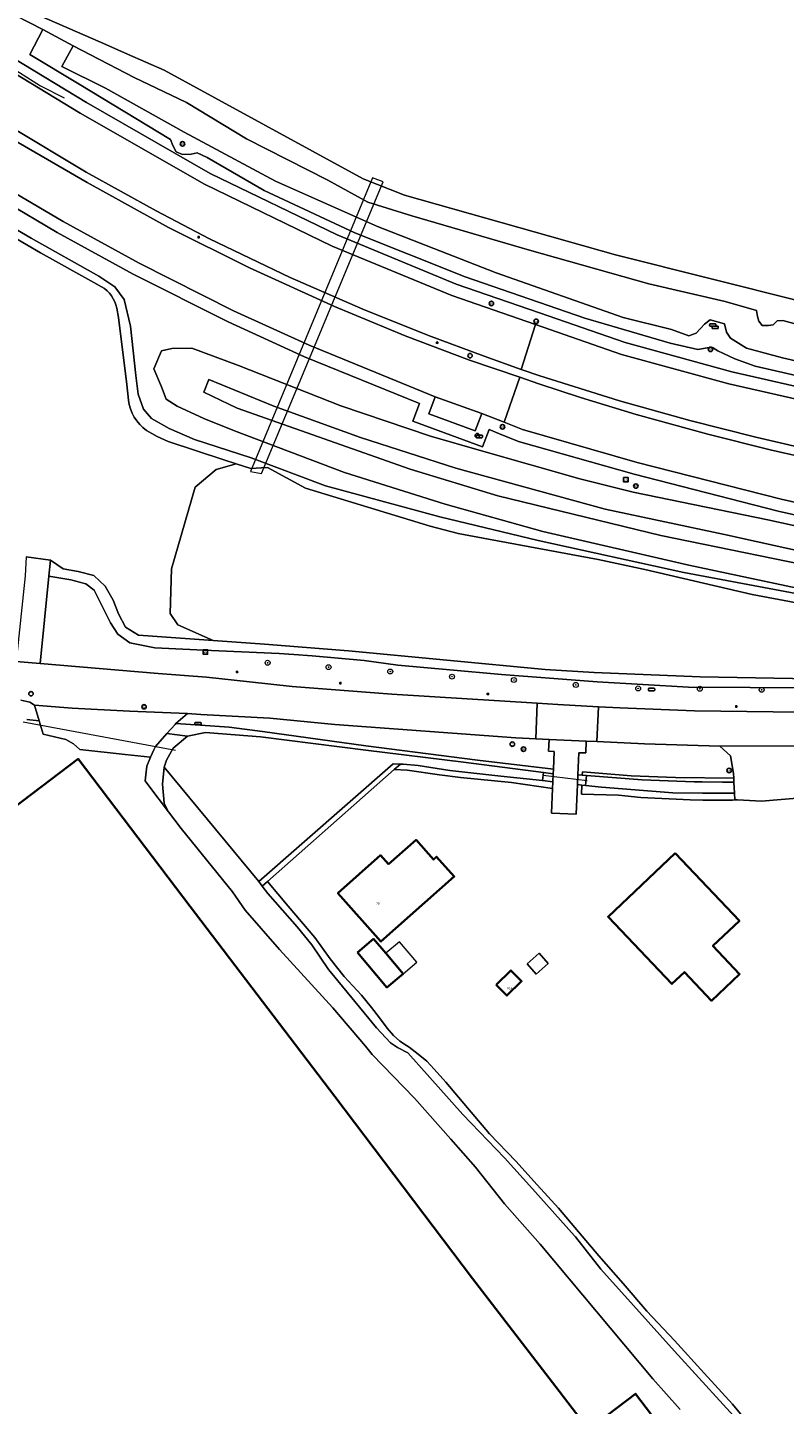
# Model space of a CAD drawing. Header units: metres. Extents: x 73718 to 76933, y 443658 to 446696.
# Tile 139 of 161: x 75950 to 76073, y 445235 to 445458. Entities that reach past the tile are written whole.
import ezdxf
from ezdxf.enums import TextEntityAlignment as Align

# ---------------------------------------------------------------- set-up
doc = ezdxf.new("R2010")
doc.units = ezdxf.units.M
for name, color, linetype, lineweight in [('B-WE-GK-BESCHOEIING-G', 130, 'GK-BESCHOEIING-SO', 18), ('B-WE-GR-BOOM-S', 90, 'Continuous', 25), ('B-WE-GW-TALUD_KRUIN-G', 90, 'Continuous', 18), ('B-WE-IE-MEUBILAIR-S', 7, 'Continuous', 25), ('B-WE-IE-MEUBILAIR_WEGMEUBILAIR-G', 7, 'Continuous', 18), ('B-WE-IE-MEUBILAIR_ZONNEPANEEL-S', 7, 'Continuous', 25), ('B-WE-KW-KUNSTWERK_DUIKER-G', 170, 'Continuous', 18), ('B-WE-KW-KUNSTWERK_DUIKER-GV', 170, 'Continuous', 18), ('B-WE-OG-BEBOUWING-GV', 7, 'Continuous', 35), ('B-WE-OG-BEBOUWING-T18', 10, 'Continuous', 18), ('B-WE-OG-BEBOUWING_LAGE TRAFO-GV', 7, 'Continuous', 18), ('B-WE-OG-BEBOUWING_LUIFEL-GV', 7, 'Continuous', 18), ('B-WE-OG-TERREIN_BEGROEID-GV', 7, 'Continuous', 18), ('B-WE-OG-TERREIN_ERF-GV', 7, 'Continuous', 18), ('B-WE-OG-TERREIN_OEVER-GV', 7, 'Continuous', 18), ('B-WE-OG-WATER_SLOOT-GV', 120, 'Continuous', 18), ('B-WE-OG-WEG-GV', 7, 'Continuous', 18), ('B-WE-VH-GESLOTENVERHARDING_ASFALT-GV', 10, 'Continuous', 18), ('B-WE-VH-GESLOTENVERHARDING_BETON-GV', 10, 'Continuous', 18), ('B-WE-VH-HALFVERHARDING_GRASBETONSTEEN-GV', 130, 'Continuous', 18), ('B-WE-VH-OPENVERHARDING_BETONELEMENT-GV', 30, 'Continuous', 18)]:
    doc.layers.add(name, color=color, linetype=linetype, lineweight=lineweight)
doc.styles.add('NLCS-ISO', font='NLCS-ISO.ttf')
doc.styles.add('NLCS-ISO-M200-T18', font='NLCS-ISO.ttf', dxfattribs={"height": 0.36})
doc.linetypes.add('GK-BESCHOEIING-SO', pattern='A,18,-3,[1,NLCS.SHX,S=0.6,R=0,X=0,Y=0],-3', length=24)

# ---------------------------------------------------------------- blocks, each defined once
blk = doc.blocks.new('SIE-MEUBILAIR_BORD_VERKEER-SO')
at = {"flags": 128}
blk.add_lwpolyline([(-1.8, 1.8), (1.8, 1.8), (1.8, -1.8), (-1.8, -1.8)], close=True, dxfattribs=at)
at = {"style": 'NLCS-ISO'}
blk.add_text('vb', height=1.8, dxfattribs=at).set_placement((0, 0), align=Align.MIDDLE_CENTER)
blk = doc.blocks.new('SIE-MEUBILAIR_BORD_WEGWIJZER-SO')
at = {"flags": 128}
blk.add_lwpolyline([(-1.8, 1.8), (1.8, 1.8), (1.8, -1.8), (-1.8, -1.8)], close=True, dxfattribs=at)
at = {"style": 'NLCS-ISO'}
blk.add_text('ww', height=1.8, dxfattribs=at).set_placement((0, 0), align=Align.MIDDLE_CENTER)
blk = doc.blocks.new('SIE-ZONNEPANEEL-SO')
blk.add_circle((0, 0), 1.8)
at = {"style": 'NLCS-ISO'}
blk.add_text('zp', height=1.8, dxfattribs=at).set_placement((0, 0), align=Align.MIDDLE_CENTER)
blk = doc.blocks.new('SIE-MEUBILAIR_KAST_TELECOM-SO')
at = {"flags": 128}
blk.add_lwpolyline([(-2, -1), (2, -1, 0.414214), (2.5, -0.5), (2.5, 0.5, 0.414214), (2, 1), (-2, 1, 0.414214), (-2.5, 0.5), (-2.5, -0.5, 0.414214)], format="xyb", close=True, dxfattribs=at)
at = {"style": 'NLCS-ISO'}
blk.add_text('TEL', height=1.8, dxfattribs=at).set_placement((0, 0), align=Align.MIDDLE_CENTER)
blk = doc.blocks.new('SIE-MEUBILAIR_KAST-SO')
at = {"flags": 128}
blk.add_lwpolyline([(-2, -1), (2, -1, 0.414214), (2.5, -0.5), (2.5, 0.5, 0.414214), (2, 1), (-2, 1, 0.414214), (-2.5, 0.5), (-2.5, -0.5, 0.414214)], format="xyb", close=True, dxfattribs=at)
blk = doc.blocks.new('SIE-MEUBILAIR_KAST_TEL-SO')
at = {"flags": 128}
blk.add_lwpolyline([(-2, -1), (2, -1, 0.414214), (2.5, -0.5), (2.5, 0.5, 0.414214), (2, 1), (-2, 1, 0.414214), (-2.5, 0.5), (-2.5, -0.5, 0.414214)], format="xyb", close=True, dxfattribs=at)
at = {"style": 'NLCS-ISO'}
blk.add_text('TL', height=1.8, dxfattribs=at).set_placement((0, 0), align=Align.MIDDLE_CENTER)
blk = doc.blocks.new('SIE-MEUBILAIR_PAAL_LICHTMAST-SO')
for points in [[(-0.6, 0), (-1, 0)], [(-0.7, 0.7), (-0.4, 0.4)], [(0, 1), (0, 0.6)], [(0.4, 0.4), (0.7, 0.7)], [(1, 0), (0.6, 0)], [(-0.7, -0.7), (-0.4, -0.4)], [(0, -0.6), (0, -1)], [(0.4, -0.4), (0.7, -0.7)]]:
    blk.add_lwpolyline(points)
blk.add_circle((0, 0), 0.5)
blk = doc.blocks.new('SIE-MEUBILAIR_PAAL_HECTOMETER-SO')
blk.add_circle((0, 0), 1.8)
at = {"style": 'NLCS-ISO'}
blk.add_text('hm', height=1.8, dxfattribs=at).set_placement((0, 0), align=Align.MIDDLE_CENTER)
blk = doc.blocks.new('SIE-MEUBILAIR_PAAL_VERKEERSBORD-SO')
blk.add_circle((0, 0), 1.8)
at = {"style": 'NLCS-ISO'}
blk.add_text('vb', height=1.8, dxfattribs=at).set_placement((0, 0), align=Align.MIDDLE_CENTER)
blk = doc.blocks.new('SIE-MEUBILAIR_PUT_RIOOLPUT-SO')
blk.add_circle((0, 0), 1.8)
at = {"style": 'NLCS-ISO'}
blk.add_text('RI', height=1.8, dxfattribs=at).set_placement((0, 0), align=Align.MIDDLE_CENTER)
blk = doc.blocks.new('SIE-MEUBILAIR_PUT_GASPUT-SO')
blk.add_circle((0, 0), 1.8)
at = {"style": 'NLCS-ISO'}
blk.add_text('G', height=1.8, dxfattribs=at).set_placement((0, 0), align=Align.MIDDLE_CENTER)
blk = doc.blocks.new('SIE-MEUBILAIR_PUT_BRANDKRAAN-SO')
blk.add_circle((0, 0), 1.8)
at = {"style": 'NLCS-ISO'}
blk.add_text('BK', height=1.8, dxfattribs=at).set_placement((0, 0), align=Align.MIDDLE_CENTER)
blk = doc.blocks.new('SIE-MEUBILAIR_PUT_WATERLEIDINGPUT-SO')
blk.add_circle((0, 0), 1.8)
at = {"style": 'NLCS-ISO'}
blk.add_text('W', height=1.8, dxfattribs=at).set_placement((0, 0), align=Align.MIDDLE_CENTER)
blk = doc.blocks.new('SGR-BOOM_GBKN-SO')
at = {"linetype": 'ByBlock', "lineweight": 18}
h = blk.add_hatch(color=0, dxfattribs=at)
h.dxf.hatch_style = 1
edge = h.paths.add_edge_path()
edge.add_arc((0, 0), 0.25, 0, 360)
at = {"color": 0, "linetype": 'ByBlock', "lineweight": 18}
for radius in [2, 0.25]:
    blk.add_circle((0, 0), radius, dxfattribs=at)
at = {"color": 0, "linetype": 'ByBlock', "lineweight": 18, "style": 'NLCS-ISO'}
blk.add_attdef('SOORT', (2.5, 0), '', height=1.5, dxfattribs=at)

msp = doc.modelspace()

# ---------------------------------------------------------------- linework, layer by layer
at = {"layer": 'B-WE-GK-BESCHOEIING-G', "flags": 128}
for points in [[(75929.573, 445435.406), (75941.248, 445428.237), (75952.38, 445421.774), (75961.012, 445416.938), (75962.258, 445416.27)], [(75964.713, 445412.776), (75964.975, 445411.261), (75966.344, 445400.453), (75966.591, 445397.927)], [(75969.538, 445393.016), (75971.264, 445392.014), (75973.014, 445391.2), (75982.034, 445388.248), (75986.398, 445386.829)], [(75953.965, 445371.995), (75956.056, 445370.595), (75958.454, 445370.169), (75960.98, 445369.505), (75962.818, 445367.772), (75964.123, 445365.552), (75964.992, 445363.297), (75966.142, 445361.152), (75968.216, 445359.845), (75988.615, 445358.415)], [(76040.586, 445335.548), (76040.712, 445337.136)]]:
    msp.add_lwpolyline(points, dxfattribs=at)
at = {"layer": 'B-WE-GK-BESCHOEIING-G'}
for points in [[(75962.258, 445416.27, -0.2072311), (75964.713, 445412.776)], [(75966.591, 445397.927, 0.210265), (75969.538, 445393.016)]]:
    msp.add_lwpolyline(points, format="xyb", dxfattribs=at)
at = {"layer": 'B-WE-GW-TALUD_KRUIN-G', "flags": 128}
for points in [[(76089.897, 445400.698), (76072.469, 445404.756), (76066.636, 445406.325), (76064.04, 445407.927), (76063.379, 445408.914), (76063.068, 445410.233), (76060.748, 445410.897), (76059.86, 445410.207), (76058.476, 445408.74), (76057.297, 445408.313), (76054.52, 445409.347), (76046.687, 445411.294), (76026.143, 445418.501), (76006.919, 445426.004), (75990.419, 445433.346), (75975.616, 445441.263), (75962.881, 445448.402), (75955.825, 445451.916), (75957.663, 445455.226), (75952.739, 445457.895), (75950.618, 445453.834)], [(76082.303, 445369.93), (76052.756, 445376.019), (76026.396, 445382.445), (76012.178, 445386.749), (75984.221, 445396.624), (75978.799, 445399.175), (75979.626, 445401.228), (75990.157, 445396.939), (76004.17, 445391.87), (76019.575, 445386.913), (76043.783, 445380.249), (76063.092, 445376.165), (76092.869, 445369.578)], [(76149.308, 445350.765), (76134.62, 445354.196), (76124.042, 445356.773), (76107.472, 445360.368), (76079.174, 445366.553), (76057.312, 445371.224), (76033.685, 445376.673), (76017.874, 445381.089), (76001.551, 445386.175), (75983.754, 445392.924), (75978.781, 445394.943), (75974.482, 445396.958), (75972.684, 445398.049)]]:
    msp.add_lwpolyline(points, dxfattribs=at)
at = {"layer": 'B-WE-IE-MEUBILAIR_WEGMEUBILAIR-G', "flags": 128}
msp.add_lwpolyline([(75909.704, 445481.589), (75911.433, 445478.328), (75912.282, 445476.771), (75913.055, 445475.702), (75914.881, 445473.746), (75915.75, 445473.027), (75916.926, 445472.446), (75922.671, 445468.795), (75923.535, 445467.903), (75927.863, 445464.739), (75935.636, 445459.528), (75942.244, 445455.207), (75948.949, 445450.916), (75952.357, 445448.786), (75956.22, 445446.852)], dxfattribs=at)
at = {"layer": 'B-WE-KW-KUNSTWERK_DUIKER-G', "flags": 128}
for points in [[(75974.221, 445341.194), (75949.577, 445345.776)], [(76033.705, 445337.183), (76040.873, 445336.335)]]:
    msp.add_lwpolyline(points, dxfattribs=at)
at = {"layer": 'B-WE-KW-KUNSTWERK_DUIKER-GV', "flags": 128}
msp.add_lwpolyline([(75988.11, 445386.03), (76007.853, 445433.217), (76006.087, 445433.881), (75986.344, 445386.354)], close=True, dxfattribs=at)
at = {"layer": 'B-WE-OG-BEBOUWING-GV', "flags": 128}
for points in [[(75949.519, 445333.036), (75898.063, 445293.833), (75883.421, 445313.162), (75881.111, 445311.4), (75850.604, 445288.035), (75893.615, 445231.782), (75943.222, 445166.637), (76000, 445091.177), (76020.321, 445064.169), (76113.602, 445135.206), (76075.189, 445186.429), (76041.037, 445231.275), (76036.295, 445237.501), (76022.273, 445255.738), (76000, 445285.212), (75976.611, 445315.952), (75958.443, 445339.835)], [(76008.715, 445322.787), (76007.416, 445324.25), (76000.495, 445318.101), (76007.459, 445310.263), (76019.322, 445320.801), (76016.473, 445324.008), (76015.965, 445323.557), (76013.149, 445326.726)], [(76055.094, 445324.581), (76044.238, 445314.292), (76054.552, 445303.409), (76056.582, 445305.333), (76060.98, 445300.693), (76065.527, 445305.003), (76061.201, 445309.568), (76065.48, 445313.623)], [(76003.657, 445308.497), (76008.435, 445302.85), (76011.057, 445305.069), (76008.26, 445308.374), (76006.278, 445310.716)], [(76026.128, 445303.28), (76027.845, 445301.529), (76030.224, 445303.861), (76028.507, 445305.612)], [(76041.037, 445231.275), (76075.189, 445186.429), (76082.834, 445192.251), (76048.682, 445237.097)]]:
    msp.add_lwpolyline(points, close=True, dxfattribs=at)
at = {"layer": 'B-WE-OG-BEBOUWING_LAGE TRAFO-GV', "flags": 128}
msp.add_lwpolyline([(76032.616, 445305.011), (76034.541, 445306.726), (76033.055, 445308.394), (76031.13, 445306.679)], close=True, dxfattribs=at)
at = {"layer": 'B-WE-OG-BEBOUWING_LUIFEL-GV', "flags": 128}
msp.add_lwpolyline([(76011.057, 445305.069), (76013.265, 445306.938), (76010.468, 445310.243), (76008.26, 445308.374)], close=True, dxfattribs=at)
at = {"layer": 'B-WE-OG-TERREIN_BEGROEID-GV', "flags": 128}
msp.add_lwpolyline([(76092.869, 445369.578), (76063.092, 445376.165), (76043.783, 445380.249), (76019.575, 445386.913), (76004.17, 445391.87), (75990.157, 445396.939), (75979.626, 445401.228), (75978.799, 445399.175), (75984.221, 445396.624), (76012.178, 445386.749), (76026.396, 445382.445), (76052.756, 445376.019), (76082.303, 445369.93)], dxfattribs=at)
at = {"layer": 'B-WE-OG-TERREIN_ERF-GV', "flags": 128}
for points in [[(76055.876, 445234.518), (76051.489, 445239.509), (76033.218, 445261.304), (76027.458, 445267.83), (76022.747, 445273.771), (76018.806, 445278.305), (76012.89, 445284.915), (76006.046, 445291.993), (76004.981, 445293.344), (75999.694, 445299.555), (75991.06, 445308.979), (75985.493, 445315.357), (75983.455, 445318.305), (75975.128, 445328.57), (75973.08, 445331.263), (75969.885, 445335.466), (75969.282, 445336.273), (75969.413, 445337.288), (75969.575, 445338.641), (75970.191, 445340.12), (75966.068, 445340.573), (75958.707, 445341.383), (75957.711, 445342.28), (75956.461, 445343.003), (75952.801, 445343.862), (75952.148, 445346.013), (75950.18, 445346.192)], [(75949.519, 445333.036), (75958.443, 445339.835), (75976.611, 445315.952), (76000, 445285.212), (76022.273, 445255.738), (76036.295, 445237.501), (76041.037, 445231.275), (76048.682, 445237.097), (76082.834, 445192.251)], [(76076.072, 445333.62), (76069.064, 445333.02), (76065.164, 445333.239), (76064.759, 445333.211), (76064.353, 445333.182), (76059.56, 445333.138), (76057.51, 445333.197), (76049.519, 445333.575), (76045.933, 445333.968), (76039.907, 445334.13), (76039.982, 445335.615), (76039.26, 445335.695), (76039.052, 445330.89), (76035.096, 445331.043), (76035.257, 445335.071), (76028.623, 445336.005), (76020.362, 445336.815), (76016.95, 445337.284), (76011.723, 445338.003), (76009.628, 445338.105), (75989.093, 445320.001), (75992.426, 445316.011), (75996.752, 445310.96), (75996.759, 445310.951), (75999.259, 445307.477), (76001.507, 445304.622), (76004.301, 445301.585), (76005.941, 445299.58), (76007.247, 445297.91), (76008.492, 445296.24), (76009.525, 445295.086), (76010.527, 445294.174), (76011.604, 445293.471), (76012.015, 445293.203), (76013.503, 445292.048), (76014.87, 445290.924), (76016.085, 445289.649), (76017.968, 445287.493), (76021.488, 445283.338), (76025.044, 445279.141), (76029.327, 445274.706), (76032.742, 445270.929), (76036.191, 445267.114), (76039.454, 445263.276), (76042.751, 445259.399), (76046.669, 445254.935), (76050.495, 445250.47), (76054.96, 445245.702), (76059.789, 445240.417), (76064.345, 445235.406), (76069.386, 445229.362)]]:
    msp.add_lwpolyline(points, dxfattribs=at)
for points in [[(76007.459, 445310.263), (76000.495, 445318.101), (76007.416, 445324.25), (76008.715, 445322.787), (76013.149, 445326.726), (76015.965, 445323.557), (76016.473, 445324.008), (76019.322, 445320.801)], [(76044.238, 445314.292), (76055.094, 445324.581), (76065.48, 445313.623), (76061.201, 445309.568), (76065.527, 445305.003), (76060.98, 445300.693), (76056.582, 445305.333), (76054.552, 445303.409)], [(76008.435, 445302.85), (76003.657, 445308.497), (76006.278, 445310.716), (76008.26, 445308.374), (76011.057, 445305.069)], [(76031.13, 445306.679), (76033.055, 445308.394), (76034.541, 445306.726), (76032.616, 445305.011)], [(76026.128, 445303.28), (76028.507, 445305.612), (76030.224, 445303.861), (76027.845, 445301.529)]]:
    msp.add_lwpolyline(points, close=True, dxfattribs=at)
at = {"layer": 'B-WE-OG-TERREIN_OEVER-GV', "flags": 128}
for points in [[(75946.008, 445461.352), (75952.739, 445457.895), (75957.663, 445455.226), (75967.518, 445450.142), (75976.023, 445446.096), (75985.726, 445440.181), (75998.85, 445433.498), (76005.32, 445429.926), (76012.479, 445427.73), (76031.516, 445422.158), (76050.851, 445416.734), (76063.169, 445413.89), (76068.238, 445412.411), (76068.402, 445411.424), (76068.619, 445410.669), (76069.145, 445409.97), (76070.181, 445409.964), (76070.928, 445410.102), (76071.62, 445410.756), (76072.51, 445410.791), (76090.262, 445405.956)], [(76315.42, 445350.025), (76272.223, 445363.223), (76244.614, 445370.359), (76218.191, 445378.664), (76215.958, 445379.366), (76214.905, 445381.92), (76211.731, 445383.921), (76204.618, 445386.26), (76187.133, 445390.997), (76162.449, 445395.513), (76155.73, 445396.523), (76149.711, 445396.905), (76139.573, 445397.152), (76128.604, 445400.137), (76090.82, 445410.044), (76045.423, 445421.404), (76011.294, 445431.079), (76004.575, 445433.7), (75972.362, 445451.298), (75966.473, 445453.925), (75962.966, 445455.489), (75946.71, 445462.537)], [(75845.397, 445405.541), (75851.434, 445408.686), (75871.724, 445418.955), (75913.733, 445440.341), (75915.678, 445441.059), (75917.517, 445441.386), (75918.665, 445441.31), (75920.362, 445441.034), (75921.638, 445440.426), (75923.415, 445439.341), (75929.573, 445435.406), (75941.248, 445428.237), (75952.38, 445421.774), (75961.012, 445416.938), (75962.258, 445416.27)], [(76078.957, 445365.801), (76056.488, 445370.035), (76032.895, 445375.215), (76016.984, 445379.047), (75998.483, 445384.055), (75986.465, 445388.544), (75977.305, 445391.526), (75973.178, 445393.301), (75970.321, 445394.919), (75969.031, 445396.472), (75968.181, 445398.857), (75967.817, 445401.92), (75966.955, 445409.863), (75965.912, 445414.182), (75964.425, 445416.24), (75961.835, 445417.958), (75950.882, 445424.15), (75940.508, 445430.184)], [(75964.713, 445412.776), (75964.975, 445411.261), (75966.344, 445400.453), (75966.591, 445397.927)], [(75969.538, 445393.016), (75971.264, 445392.014), (75973.014, 445391.2), (75982.034, 445388.248), (75984.055, 445387.591), (75986.398, 445386.829), (75988.137, 445386.946), (75989.095, 445387.014), (75995.243, 445383.646), (76015.461, 445377.504), (76019.974, 445376.303), (76024.874, 445375.393), (76042.605, 445372.139), (76050.178, 445370.514), (76067.535, 445366.476), (76092.266, 445361.826)], [(76097.943, 445352.402), (76059.148, 445353.104), (76042.005, 445353.82), (76034.035, 445354.326), (76002.21, 445357.336), (75988.615, 445358.415), (75980.338, 445358.995), (75968.216, 445359.845), (75966.142, 445361.152), (75964.992, 445363.297), (75964.123, 445365.552), (75962.818, 445367.772), (75960.98, 445369.505), (75958.454, 445370.169), (75956.056, 445370.595), (75953.965, 445371.995), (75953.713, 445369.431), (75957.284, 445368.817), (75959.703, 445368.161), (75961.079, 445367.129), (75963.68, 445361.866), (75964.884, 445360.026), (75966.84, 445358.649), (75970.879, 445357.829), (75978.788, 445357.462), (75991.019, 445356.893), (75993.348, 445356.736), (75996.319, 445356.535), (76004.73, 445355.779), (76010.202, 445355.011), (76018.643, 445354.24), (76027, 445353.476), (76034.766, 445352.897), (76042.454, 445352.323), (76049.882, 445351.889), (76057.236, 445351.46), (76067.236, 445351.414), (76077.236, 445351.367)], [(76069.386, 445229.362), (76064.345, 445235.406), (76059.789, 445240.417), (76054.96, 445245.702), (76050.495, 445250.47), (76046.669, 445254.935), (76042.751, 445259.399), (76039.454, 445263.276), (76036.191, 445267.114), (76032.742, 445270.929), (76029.327, 445274.706), (76025.044, 445279.141), (76021.488, 445283.338), (76017.968, 445287.493), (76016.085, 445289.649), (76014.87, 445290.924), (76013.503, 445292.048), (76012.015, 445293.203), (76011.604, 445293.471), (76010.527, 445294.174), (76009.525, 445295.086), (76008.492, 445296.24), (76007.247, 445297.91), (76005.941, 445299.58), (76004.301, 445301.585), (76001.507, 445304.622), (75999.259, 445307.477), (75996.759, 445310.951), (75996.752, 445310.96), (75992.426, 445316.011), (75989.093, 445320.001), (75988.234, 445319.244), (75989.145, 445318.051), (75993.933, 445312.669), (75996.299, 445309.732), (75998.984, 445305.781), (75999.23, 445305.419), (76006.723, 445296.29), (76009.04, 445293.892), (76010.162, 445293.135), (76011.844, 445292.254), (76020.707, 445282.267), (76027.472, 445275.295), (76031.985, 445270.252), (76038.774, 445262.667), (76038.953, 445262.467), (76043.044, 445257.23), (76048.34, 445251.383), (76054.993, 445243.968), (76066.808, 445231.052)]]:
    msp.add_lwpolyline(points, dxfattribs=at)
at = {"layer": 'B-WE-OG-TERREIN_OEVER-GV'}
for points in [[(75962.258, 445416.27, -0.2072311), (75964.713, 445412.776)], [(75966.591, 445397.927, 0.210265), (75969.538, 445393.016)]]:
    msp.add_lwpolyline(points, format="xyb", dxfattribs=at)
at = {"layer": 'B-WE-OG-TERREIN_OEVER-GV', "flags": 128}
for points in [[(75972.823, 445343.942), (75976.144, 445343.519), (75979.094, 445344.099), (75987.998, 445343.418), (76005.019, 445341.259), (76020.824, 445339.294), (76033.778, 445337.666), (76035.352, 445337.44), (76035.381, 445338.158), (76023.088, 445339.652), (76005.023, 445341.961), (75988.315, 445344.279), (75982.911, 445344.957), (75978.28, 445345.29), (75974.283, 445345.553), (75974.177, 445345.411)], [(75973.08, 445331.263), (75972.371, 445332.687), (75972.09, 445335.729), (75972.37, 445338.519), (75972.772, 445339.625), (75973.841, 445341.564), (75976.144, 445343.519), (75972.823, 445343.942), (75970.955, 445341.831), (75970.711, 445341.283), (75970.191, 445340.12), (75969.575, 445338.641), (75969.413, 445337.288), (75969.282, 445336.273), (75969.885, 445335.466)], [(75987.679, 445319.971), (75988.234, 445319.244), (75989.093, 445320.001), (76009.628, 445338.105), (76010.643, 445339), (76009.462, 445339.018)], [(76035.257, 445335.071), (76035.3, 445336.134), (76033.638, 445336.318), (76026.892, 445337.066), (76018.627, 445337.954), (76013.502, 445338.767), (76011.073, 445338.993), (76010.643, 445339), (76009.628, 445338.105), (76011.723, 445338.003), (76016.95, 445337.284), (76020.362, 445336.815), (76028.623, 445336.005)], [(76035.3, 445336.134), (76035.352, 445337.44), (76033.778, 445337.666), (76033.638, 445336.318)], [(76039.26, 445335.695), (76039.982, 445335.615), (76040.586, 445335.548), (76040.712, 445337.136), (76040.062, 445337.191), (76039.327, 445337.253)], [(76040.062, 445337.191), (76040.712, 445337.136), (76049.749, 445336.454), (76058.167, 445336.115), (76059.47, 445336.136), (76062.74, 445336.069), (76064.606, 445336.069), (76064.571, 445336.717), (76055.144, 445336.816), (76047.972, 445337.078), (76041.456, 445337.637), (76040.089, 445337.726)], [(76064.759, 445333.211), (76064.699, 445334.317), (76059.487, 445334.317), (76054.687, 445334.355), (76043.186, 445335.26), (76040.586, 445335.548), (76039.982, 445335.615), (76039.907, 445334.13), (76045.933, 445333.968), (76049.519, 445333.575), (76057.51, 445333.197), (76059.56, 445333.138), (76064.353, 445333.182)]]:
    msp.add_lwpolyline(points, close=True, dxfattribs=at)
at = {"layer": 'B-WE-OG-WATER_SLOOT-GV', "flags": 128}
for points in [[(75946.71, 445462.537), (75962.966, 445455.489), (75966.473, 445453.925), (75972.362, 445451.298), (76004.575, 445433.7), (76011.294, 445431.079), (76045.423, 445421.404), (76090.82, 445410.044), (76128.604, 445400.137), (76139.573, 445397.152), (76149.711, 445396.905), (76155.73, 445396.523), (76162.449, 445395.513), (76187.133, 445390.997), (76204.618, 445386.26), (76211.731, 445383.921), (76214.905, 445381.92), (76215.958, 445379.366), (76218.191, 445378.664), (76244.614, 445370.359), (76272.223, 445363.223), (76315.42, 445350.025)], [(75962.258, 445416.27), (75961.012, 445416.938), (75952.38, 445421.774), (75941.248, 445428.237), (75929.573, 445435.406), (75923.415, 445439.341), (75921.638, 445440.426), (75920.362, 445441.034), (75918.665, 445441.31), (75917.517, 445441.386), (75915.678, 445441.059), (75913.733, 445440.341), (75871.724, 445418.955), (75851.434, 445408.686), (75845.397, 445405.541)], [(75966.591, 445397.927), (75966.344, 445400.453), (75964.975, 445411.261), (75964.713, 445412.776)], [(75950.072, 445372.52), (75953.965, 445371.995), (75956.056, 445370.595), (75958.454, 445370.169), (75960.98, 445369.505), (75962.818, 445367.772), (75964.123, 445365.552), (75964.992, 445363.297), (75966.142, 445361.152), (75968.216, 445359.845), (75980.338, 445358.995), (75974.572, 445361.542), (75973.342, 445363.354), (75973.569, 445370.594), (75977.39, 445383.813), (75980.791, 445386.668), (75984.055, 445387.591), (75982.034, 445388.248), (75973.014, 445391.2), (75971.264, 445392.014), (75969.538, 445393.016)], [(76092.266, 445361.826), (76067.535, 445366.476), (76050.178, 445370.514), (76042.605, 445372.139), (76024.874, 445375.393), (76019.974, 445376.303), (76015.461, 445377.504), (75995.243, 445383.646), (75989.095, 445387.014), (75988.137, 445386.946), (75986.398, 445386.829), (75984.055, 445387.591), (75980.791, 445386.668), (75977.39, 445383.813), (75973.569, 445370.594), (75973.342, 445363.354), (75974.572, 445361.542), (75980.338, 445358.995), (75988.615, 445358.415), (76002.21, 445357.336), (76034.035, 445354.326), (76042.005, 445353.82), (76059.148, 445353.104), (76097.943, 445352.402)], [(76066.808, 445231.052), (76054.993, 445243.968), (76048.34, 445251.383), (76043.044, 445257.23), (76038.953, 445262.467), (76038.774, 445262.667), (76031.985, 445270.252), (76027.472, 445275.295), (76020.707, 445282.267), (76011.844, 445292.254), (76010.162, 445293.135), (76009.04, 445293.892), (76006.723, 445296.29), (75999.23, 445305.419), (75998.984, 445305.781), (75996.299, 445309.732), (75993.933, 445312.669), (75989.145, 445318.051), (75988.234, 445319.244), (75987.679, 445319.971), (75972.37, 445338.519), (75972.09, 445335.729), (75972.371, 445332.687), (75973.08, 445331.263), (75975.128, 445328.57), (75983.455, 445318.305), (75985.493, 445315.357), (75991.06, 445308.979), (75999.694, 445299.555), (76004.981, 445293.344), (76006.046, 445291.993), (76012.89, 445284.915), (76018.806, 445278.305), (76022.747, 445273.771), (76027.458, 445267.83), (76033.218, 445261.304), (76051.489, 445239.509), (76055.876, 445234.518)]]:
    msp.add_lwpolyline(points, dxfattribs=at)
at = {"layer": 'B-WE-OG-WATER_SLOOT-GV'}
for points in [[(75964.713, 445412.776, 0.2072311), (75962.258, 445416.27)], [(75969.538, 445393.016, -0.210265), (75966.591, 445397.927)]]:
    msp.add_lwpolyline(points, format="xyb", dxfattribs=at)
at = {"layer": 'B-WE-OG-WATER_SLOOT-GV', "flags": 128}
for points in [[(75972.37, 445338.519), (75987.679, 445319.971), (76009.462, 445339.018), (76010.643, 445339), (76011.073, 445338.993), (76013.502, 445338.767), (76018.627, 445337.954), (76026.892, 445337.066), (76033.638, 445336.318), (76033.778, 445337.666), (76020.824, 445339.294), (76005.019, 445341.259), (75987.998, 445343.418), (75979.094, 445344.099), (75976.144, 445343.519), (75973.841, 445341.564), (75972.772, 445339.625)], [(76040.712, 445337.136), (76040.586, 445335.548), (76043.186, 445335.26), (76054.687, 445334.355), (76059.487, 445334.317), (76064.699, 445334.317), (76064.606, 445336.069), (76062.74, 445336.069), (76059.47, 445336.136), (76058.167, 445336.115), (76049.749, 445336.454)]]:
    msp.add_lwpolyline(points, close=True, dxfattribs=at)
at = {"layer": 'B-WE-OG-WEG-GV', "flags": 128}
for points in [[(76304.773, 445337.475), (76286.762, 445344.047), (76262.805, 445352.213), (76235.125, 445360.989), (76233.583, 445361.434), (76214.41, 445366.975), (76175.839, 445377.034), (76144.785, 445384.581), (76138.421, 445385.993), (76112.516, 445391.744), (76088.217, 445397.063), (76064.286, 445402.482), (76047.018, 445407.228), (76033.156, 445412.022), (76019.63, 445416.7), (76000.395, 445424.645), (75979.836, 445434.609), (75959.795, 445446.08), (75947.884, 445453.326), (75946.561, 445454.176), (75934.2, 445462.111)], [(75934.2, 445462.111), (75946.561, 445454.176), (75947.884, 445453.326), (75959.795, 445446.08), (75979.836, 445434.609), (76000.395, 445424.645), (76019.63, 445416.7), (76033.156, 445412.022), (76047.018, 445407.228), (76064.286, 445402.482), (76088.217, 445397.063), (76112.516, 445391.744), (76138.421, 445385.993), (76144.785, 445384.581), (76175.839, 445377.034), (76214.41, 445366.975), (76233.583, 445361.434), (76235.125, 445360.989), (76262.805, 445352.213), (76286.762, 445344.047), (76304.773, 445337.475)], [(76097.25, 445396.712), (76068.02, 445403.403), (76064.747, 445404.577), (76061.993, 445405.907), (76061.116, 445406.443), (76060.285, 445406.394), (76058.759, 445406.098), (76054.265, 445407.11), (76040.444, 445411.195), (76021.09, 445417.886), (76003.262, 445424.979), (75988.568, 445431.863), (75979.343, 445437.17), (75977.742, 445437.93), (75976.776, 445437.745), (75975.368, 445437.673), (75974.334, 445438.112), (75973.763, 445439.106), (75973.394, 445440.104), (75958.638, 445449.05), (75950.618, 445453.834), (75952.739, 445457.895), (75946.008, 445461.352)], [(75933.084, 445460.451), (75945.48, 445452.493), (75946.824, 445451.63), (75958.778, 445444.357), (75978.902, 445432.839), (75999.576, 445422.819), (76018.921, 445414.829), (76032.502, 445410.132), (76046.426, 445405.317), (76063.8, 445400.541), (76087.782, 445395.111), (76112.085, 445389.791), (76137.988, 445384.041), (76144.332, 445382.633), (76175.35, 445375.095), (76213.88, 445365.046), (76233.028, 445359.513), (76234.545, 445359.075), (76262.18, 445350.313), (76286.097, 445342.161), (76304.045, 445335.612)], [(76089.897, 445400.698), (76072.469, 445404.756), (76066.636, 445406.325), (76064.04, 445407.927), (76063.379, 445408.914), (76063.068, 445410.233), (76060.748, 445410.897), (76059.86, 445410.207), (76058.476, 445408.74), (76057.297, 445408.313), (76054.52, 445409.347), (76046.687, 445411.294), (76026.143, 445418.501), (76006.919, 445426.004), (75990.419, 445433.346), (75975.616, 445441.263), (75962.881, 445448.402), (75955.825, 445451.916), (75957.663, 445455.226), (75952.739, 445457.895), (75950.618, 445453.834), (75958.638, 445449.05), (75973.394, 445440.104), (75973.763, 445439.106), (75974.334, 445438.112), (75975.368, 445437.673), (75976.776, 445437.745), (75977.742, 445437.93), (75979.343, 445437.17), (75988.568, 445431.863), (76003.262, 445424.979), (76021.09, 445417.886), (76040.444, 445411.195), (76054.265, 445407.11), (76058.759, 445406.098), (76060.285, 445406.394), (76061.116, 445406.443), (76061.993, 445405.907), (76064.747, 445404.577), (76068.02, 445403.403), (76097.25, 445396.712)], [(76090.262, 445405.956), (76072.51, 445410.791), (76071.62, 445410.756), (76070.928, 445410.102), (76070.181, 445409.964), (76069.145, 445409.97), (76068.619, 445410.669), (76068.402, 445411.424), (76068.238, 445412.411), (76063.169, 445413.89), (76050.851, 445416.734), (76031.516, 445422.158), (76012.479, 445427.73), (76005.32, 445429.926), (75998.85, 445433.498), (75985.726, 445440.181), (75976.023, 445446.096), (75967.518, 445450.142), (75957.663, 445455.226), (75955.825, 445451.916), (75962.881, 445448.402), (75975.616, 445441.263), (75990.419, 445433.346), (76006.919, 445426.004), (76026.143, 445418.501), (76046.687, 445411.294), (76054.52, 445409.347), (76057.297, 445408.313), (76058.476, 445408.74), (76059.86, 445410.207), (76060.748, 445410.897), (76063.068, 445410.233), (76063.379, 445408.914), (76064.04, 445407.927), (76066.636, 445406.325), (76072.469, 445404.756), (76089.897, 445400.698)], [(76092.641, 445375.249), (76071.769, 445379.949), (76048.44, 445385.907), (76029.739, 445391.237), (76026.661, 445392.464), (76024.96, 445393.143), (76023.904, 445390.361), (76012.618, 445394.517), (76013.688, 445397.352), (75995.082, 445404.942), (75982.732, 445410.581), (75967.383, 445418.302), (75955.063, 445425.063), (75938.3, 445434.952), (75935.151, 445436.888), (75928.945, 445440.702), (75923.466, 445443.954), (75920.143, 445445.368), (75919.02, 445445.7), (75916.312, 445446.502), (75915.243, 445446.946), (75910.778, 445449.57), (75910.691, 445449.491), (75909.999, 445448.352)], [(76074.398, 445390.455), (76068.143, 445391.922), (76057.452, 445394.617), (76046.096, 445397.777), (76033.191, 445401.822), (76030.169, 445402.888), (76024.16, 445405.009), (76015.187, 445408.363), (76004.526, 445412.631), (75992.776, 445417.77), (75979.745, 445424.041), (75971.089, 445428.521), (75959.784, 445434.798), (75947.721, 445442.025)], [(75947.73, 445440.226), (75959.912, 445433.115), (75973.095, 445425.854), (75986.172, 445419.332), (75999.95, 445413.057), (76011.366, 445408.315), (76021.81, 445404.39), (76029.929, 445401.61), (76033.004, 445400.557), (76039.743, 445398.309), (76048.794, 445395.578), (76060.355, 445392.421), (76070.443, 445389.886), (76084.832, 445386.627)], [(76093.072, 445377.202), (76072.236, 445381.894), (76048.962, 445387.838), (76030.385, 445393.132), (76027.402, 445394.322), (76023.813, 445395.754), (76022.737, 445392.922), (76015.201, 445395.697), (76016.246, 445398.468), (75995.875, 445406.778), (75983.597, 445412.385), (75968.314, 445420.073), (75956.052, 445426.801), (75939.332, 445436.665)], [(75938.3, 445434.952), (75955.063, 445425.063), (75967.383, 445418.302), (75982.732, 445410.581), (75995.082, 445404.942), (76013.688, 445397.352), (76012.618, 445394.517), (76023.904, 445390.361), (76024.96, 445393.143), (76026.661, 445392.464), (76029.739, 445391.237), (76048.44, 445385.907), (76071.769, 445379.949), (76092.641, 445375.249)], [(75940.508, 445430.184), (75950.882, 445424.15), (75961.835, 445417.958), (75964.425, 445416.24), (75965.912, 445414.182), (75966.955, 445409.863), (75967.817, 445401.92), (75968.181, 445398.857), (75969.031, 445396.472), (75970.321, 445394.919), (75973.178, 445393.301), (75977.305, 445391.526), (75986.465, 445388.544), (75998.483, 445384.055), (76016.984, 445379.047), (76032.895, 445375.215), (76056.488, 445370.035), (76078.957, 445365.801)], [(76109.194, 445369.941), (76070.108, 445378.546), (76048.265, 445383.004), (76039.666, 445385.17), (76023.731, 445389.703), (76015.515, 445392.077), (76000.969, 445396.977), (75984.405, 445403.535), (75976.87, 445406.298), (75973.602, 445406.261), (75971.955, 445405.862), (75970.698, 445402.984), (75971.966, 445400.039), (75972.684, 445398.049), (75974.482, 445396.958), (75978.781, 445394.943), (75983.754, 445392.924), (76001.551, 445386.175), (76017.874, 445381.089), (76033.685, 445376.673), (76057.312, 445371.224), (76079.174, 445366.553)], [(76079.174, 445366.553), (76057.312, 445371.224), (76033.685, 445376.673), (76017.874, 445381.089), (76001.551, 445386.175), (75983.754, 445392.924), (75978.781, 445394.943), (75974.482, 445396.958), (75972.684, 445398.049), (75971.966, 445400.039), (75970.698, 445402.984), (75971.955, 445405.862), (75973.602, 445406.261), (75976.87, 445406.298), (75984.405, 445403.535), (76000.969, 445396.977), (76015.515, 445392.077), (76023.731, 445389.703), (76039.666, 445385.17), (76048.265, 445383.004), (76070.108, 445378.546), (76109.194, 445369.941)], [(76082.303, 445369.93), (76052.756, 445376.019), (76026.396, 445382.445), (76012.178, 445386.749), (75984.221, 445396.624), (75978.799, 445399.175), (75979.626, 445401.228), (75990.157, 445396.939), (76004.17, 445391.87), (76019.575, 445386.913), (76043.783, 445380.249), (76063.092, 445376.165), (76092.869, 445369.578)], [(76077.236, 445351.367), (76067.236, 445351.414), (76057.236, 445351.46), (76049.882, 445351.889), (76042.454, 445352.323), (76034.766, 445352.897), (76027, 445353.476), (76018.643, 445354.24), (76010.202, 445355.011), (76004.73, 445355.779), (75996.319, 445356.535), (75993.348, 445356.736), (75991.019, 445356.893), (75978.788, 445357.462), (75970.879, 445357.829), (75966.84, 445358.649), (75964.884, 445360.026), (75963.68, 445361.866), (75961.079, 445367.129), (75959.703, 445368.161), (75957.284, 445368.817), (75953.713, 445369.431), (75952.324, 445355.301), (75952.338, 445355.3), (75971.431, 445353.656), (75979.239, 445353.044), (75986.17, 445352.299), (75993.099, 445351.558), (76009.209, 445350.34), (76032.778, 445348.838), (76036.096, 445348.627), (76042.672, 445348.27), (76046.108, 445348.083), (76058.22, 445347.642), (76087.932, 445347.255)], [(75950.18, 445346.192), (75952.148, 445346.013), (75951.39, 445348.511), (75950.616, 445349.049), (75949.17, 445349.373)]]:
    msp.add_lwpolyline(points, dxfattribs=at)
for points in [[(76034.681, 445343.006), (76032.512, 445343.106), (76029.289, 445343.255), (76000, 445345.387), (75989.461, 445346.432), (75978.306, 445347.015), (75976.152, 445347.162), (75974.283, 445345.553), (75978.28, 445345.29), (75982.911, 445344.957), (75988.315, 445344.279), (76005.023, 445341.961), (76023.088, 445339.652), (76035.381, 445338.158), (76035.495, 445341.025), (76034.598, 445341.093)], [(76039.327, 445337.253), (76040.062, 445337.191), (76040.089, 445337.726), (76041.456, 445337.637), (76047.972, 445337.078), (76055.144, 445336.816), (76064.571, 445336.717), (76064.53, 445337.489), (76064.062, 445340.324), (76062.294, 445341.895), (76050.115, 445342.291), (76042.412, 445342.648), (76040.671, 445342.729), (76040.64, 445340.844), (76039.483, 445340.847)]]:
    msp.add_lwpolyline(points, close=True, dxfattribs=at)
at = {"layer": 'B-WE-VH-GESLOTENVERHARDING_ASFALT-GV', "flags": 128}
for points in [[(75978.902, 445432.839), (75958.778, 445444.357), (75946.824, 445451.63), (75945.48, 445452.493), (75941.272, 445446.107), (75947.721, 445442.025), (75959.784, 445434.798), (75971.089, 445428.521), (75979.745, 445424.041), (75992.776, 445417.77), (76004.526, 445412.631), (76015.187, 445408.363), (76024.16, 445405.009), (76030.169, 445402.888), (76032.502, 445410.132), (76018.921, 445414.829), (75999.576, 445422.819)], [(75986.172, 445419.332), (75973.095, 445425.854), (75959.912, 445433.115), (75947.73, 445440.226), (75940.018, 445444.954), (75936.198, 445438.592), (75939.332, 445436.665), (75956.052, 445426.801), (75968.314, 445420.073), (75983.597, 445412.385), (75995.875, 445406.778), (76016.246, 445398.468), (76023.813, 445395.754), (76027.402, 445394.322), (76029.929, 445401.61), (76021.81, 445404.39), (76011.366, 445408.315), (75999.95, 445413.057)], [(76087.782, 445395.111), (76063.8, 445400.541), (76046.426, 445405.317), (76032.502, 445410.132), (76030.169, 445402.888), (76033.191, 445401.822), (76046.096, 445397.777), (76057.452, 445394.617), (76068.143, 445391.922), (76074.398, 445390.455), (76097.455, 445385.443), (76121.266, 445380.217), (76136.486, 445376.805), (76137.988, 445384.041), (76112.085, 445389.791)], [(76084.832, 445386.627), (76070.443, 445389.886), (76060.355, 445392.421), (76048.794, 445395.578), (76039.743, 445398.309), (76033.004, 445400.557), (76029.929, 445401.61), (76027.402, 445394.322), (76030.385, 445393.132), (76048.962, 445387.838), (76072.236, 445381.894), (76093.072, 445377.202), (76134.524, 445368.249), (76136.26, 445375.215), (76128.997, 445376.89), (76109.537, 445381.227), (76099.755, 445383.373)], [(76042.672, 445348.27), (76036.096, 445348.627), (76032.778, 445348.838), (76032.512, 445343.106), (76034.681, 445343.006), (76040.671, 445342.729), (76042.412, 445342.648)], [(76042.672, 445348.27), (76042.412, 445342.648), (76050.115, 445342.291), (76062.294, 445341.895), (76077.705, 445341.929), (76102.91, 445340.514), (76119.832, 445339.043), (76132.558, 445337.538), (76138.506, 445336.759), (76144.225, 445336.007), (76161.823, 445333.558), (76164.199, 445333.42), (76163.052, 445339.266), (76158.677, 445339.91), (76138.892, 445342.527), (76128.82, 445343.735), (76114.594, 445345.216), (76104.477, 445346.103), (76092.426, 445347.032), (76087.932, 445347.255), (76058.22, 445347.642), (76046.108, 445348.083)], [(76076.162, 445339.208), (76076.618, 445340.608), (76077.705, 445341.929), (76062.294, 445341.895), (76064.062, 445340.324), (76064.53, 445337.489), (76064.571, 445336.717), (76064.606, 445336.069), (76064.699, 445334.317), (76064.759, 445333.211), (76065.164, 445333.239), (76069.064, 445333.02), (76076.072, 445333.62), (76076.108, 445334.672), (76076.097, 445336.838), (76076.072, 445337.993), (76076.088, 445338.981)]]:
    msp.add_lwpolyline(points, close=True, dxfattribs=at)
msp.add_lwpolyline([(75949.17, 445349.373), (75950.616, 445349.049), (75951.39, 445348.511), (75957.483, 445348.063), (75966.75, 445347.573), (75976.152, 445347.162), (75978.306, 445347.015), (75989.461, 445346.432), (76000, 445345.387), (76029.289, 445343.255), (76032.512, 445343.106), (76032.778, 445348.838), (76009.209, 445350.34), (75993.099, 445351.558), (75986.17, 445352.299), (75979.239, 445353.044), (75971.431, 445353.656), (75952.338, 445355.3), (75952.324, 445355.301), (75948.432, 445355.631)], dxfattribs=at)
at = {"layer": 'B-WE-VH-GESLOTENVERHARDING_BETON-GV', "flags": 128}
msp.add_lwpolyline([(75951.39, 445348.511), (75952.148, 445346.013), (75952.801, 445343.862), (75956.461, 445343.003), (75957.711, 445342.28), (75958.707, 445341.383), (75966.068, 445340.573), (75970.191, 445340.12), (75970.711, 445341.283), (75970.955, 445341.831), (75972.823, 445343.942), (75974.177, 445345.411), (75974.283, 445345.553), (75976.152, 445347.162), (75966.75, 445347.573), (75957.483, 445348.063)], close=True, dxfattribs=at)
at = {"layer": 'B-WE-VH-HALFVERHARDING_GRASBETONSTEEN-GV', "flags": 128}
for points in [[(76016.246, 445398.468), (76015.201, 445395.697), (76022.737, 445392.922), (76023.813, 445395.754)], [(75953.713, 445369.431), (75953.965, 445371.995), (75950.072, 445372.52), (75949.897, 445369.497), (75948.432, 445355.631), (75952.324, 445355.301)]]:
    msp.add_lwpolyline(points, close=True, dxfattribs=at)
at = {"layer": 'B-WE-VH-OPENVERHARDING_BETONELEMENT-GV', "flags": 128}
msp.add_lwpolyline([(76035.381, 445338.158), (76035.352, 445337.44), (76035.3, 445336.134), (76035.257, 445335.071), (76035.096, 445331.043), (76039.052, 445330.89), (76039.26, 445335.695), (76039.327, 445337.253), (76039.483, 445340.847), (76040.64, 445340.844), (76040.671, 445342.729), (76034.681, 445343.006), (76034.598, 445341.093), (76035.495, 445341.025)], close=True, dxfattribs=at)

# ---------------------------------------------------------------- block references
at = {"layer": 'B-WE-GR-BOOM-S', "xscale": 0.2, "yscale": 0.2, "zscale": 0.2}
for p in [(75989.128, 445355.396), (75998.992, 445354.688), (76008.976, 445353.987), (76018.97, 445353.149), (76028.989, 445352.612), (76038.995, 445351.813), (76049.097, 445351.248), (76059.086, 445351.195), (76069.085, 445351.02)]:
    msp.add_blockref('SGR-BOOM_GBKN-SO', p, dxfattribs=at)
at = {"layer": 'B-WE-IE-MEUBILAIR-S', "xscale": 0.2, "yscale": 0.2, "zscale": 0.2}
for name, p in [('SIE-MEUBILAIR_PUT_RIOOLPUT-SO', (75975.347, 445439.385)), ('SIE-MEUBILAIR_PAAL_LICHTMAST-SO', (75977.956, 445424.292)), ('SIE-MEUBILAIR_PAAL_VERKEERSBORD-SO', (76025.347, 445413.546)), ('SIE-MEUBILAIR_PAAL_HECTOMETER-SO', (76032.587, 445410.659)), ('SIE-MEUBILAIR_KAST-SO', (76061.169, 445410.076)), ('SIE-MEUBILAIR_KAST-SO', (76061.572, 445409.685)), ('SIE-MEUBILAIR_PAAL_LICHTMAST-SO', (76016.565, 445407.194)), ('SIE-MEUBILAIR_PAAL_VERKEERSBORD-SO', (76021.891, 445405.107)), ('SIE-MEUBILAIR_PUT_WATERLEIDINGPUT-SO', (76060.811, 445406.132)), ('SIE-MEUBILAIR_PAAL_HECTOMETER-SO', (76027.14, 445393.579)), ('SIE-MEUBILAIR_KAST_TEL-SO', (76023.402, 445392.028)), ('SIE-MEUBILAIR_BORD_WEGWIJZER-SO', (76047.098, 445385.03)), ('SIE-MEUBILAIR_PUT_RIOOLPUT-SO', (76048.721, 445384)), ('SIE-MEUBILAIR_BORD_WEGWIJZER-SO', (75979.056, 445357.151)), ('SIE-MEUBILAIR_BORD_VERKEER-SO', (75979.056, 445357.151)), ('SIE-MEUBILAIR_PAAL_LICHTMAST-SO', (75984.18, 445353.917)), ('SIE-MEUBILAIR_PAAL_LICHTMAST-SO', (76000.909, 445352.105)), ('SIE-MEUBILAIR_PUT_GASPUT-SO', (75950.828, 445350.39)), ('SIE-MEUBILAIR_PAAL_LICHTMAST-SO', (76024.765, 445350.35)), ('SIE-MEUBILAIR_KAST-SO', (76051.277, 445351.071)), ('SIE-MEUBILAIR_PUT_GASPUT-SO', (75969.134, 445348.278)), ('SIE-MEUBILAIR_PAAL_LICHTMAST-SO', (76064.983, 445348.332)), ('SIE-MEUBILAIR_KAST_TELECOM-SO', (75977.86, 445345.551)), ('SIE-MEUBILAIR_PUT_GASPUT-SO', (76028.728, 445342.228)), ('SIE-MEUBILAIR_PUT_BRANDKRAAN-SO', (76030.535, 445341.412)), ('SIE-MEUBILAIR_PAAL_VERKEERSBORD-SO', (76063.827, 445337.958))]:
    msp.add_blockref(name, p, dxfattribs=at)
at = {"layer": 'B-WE-IE-MEUBILAIR_ZONNEPANEEL-S', "xscale": 0.2, "yscale": 0.2, "zscale": 0.2}
msp.add_blockref('SIE-ZONNEPANEEL-SO', (76023.062, 445392.158), dxfattribs=at)

# ---------------------------------------------------------------- texts
at = {"layer": 'B-WE-OG-BEBOUWING-T18', "style": 'NLCS-ISO-M200-T18'}
for s, p in [('70', (76006.959, 445316.443)), ('70A', (76028.305, 445302.686))]:
    msp.add_text(s, height=0.36, dxfattribs=at).set_placement(p, align=Align.MIDDLE)

doc.saveas('drawing.dxf')
